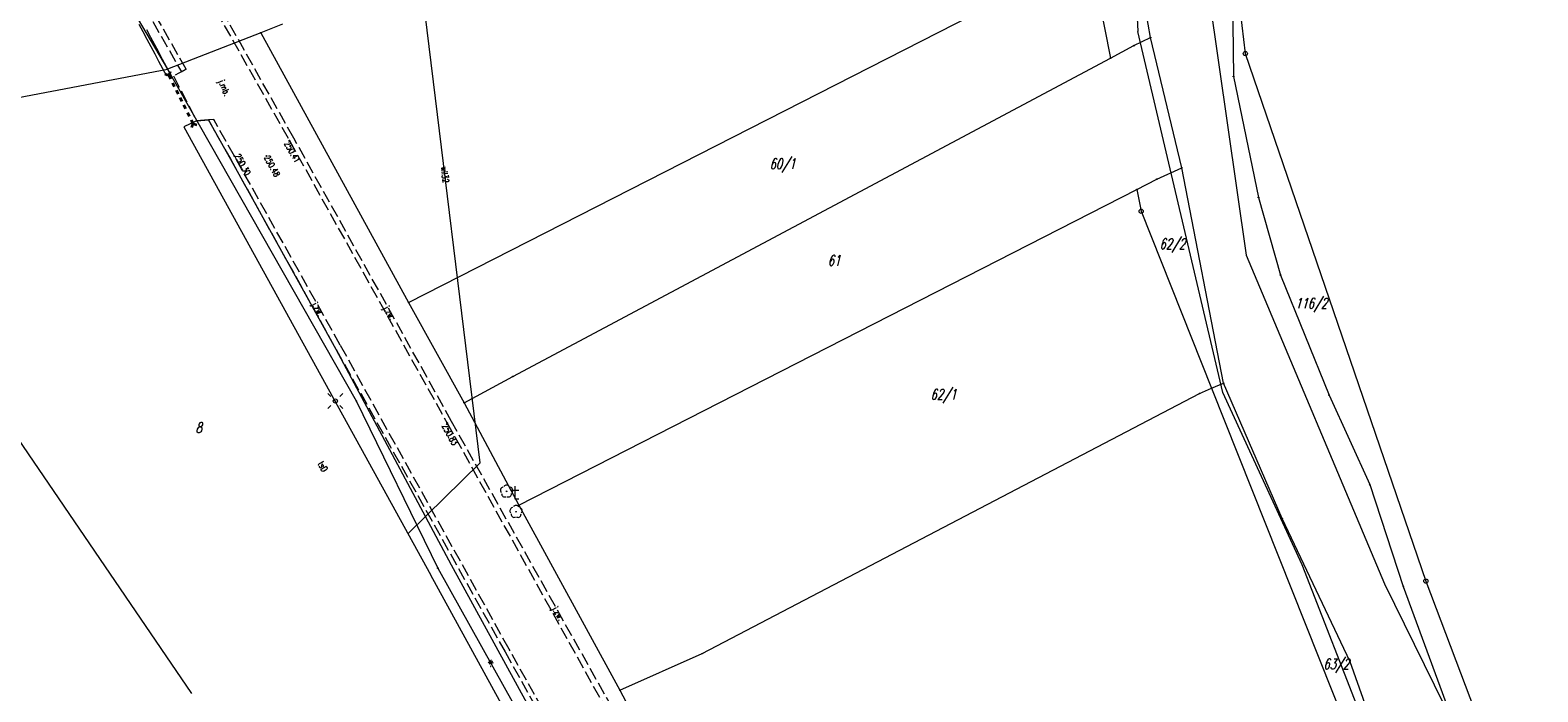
# Model space of a CAD drawing. Header units: metres. Extents: x 8389512 to 8390482, y 5507926 to 5510333.
# Tile 46 of 49: x 8389924 to 8390104, y 5510006 to 5510085. Entities that reach past the tile are written whole.
import ezdxf
from ezdxf.enums import TextEntityAlignment as Align

# ---------------------------------------------------------------- set-up
doc = ezdxf.new("R2010")
doc.units = ezdxf.units.M
doc.header["$MEASUREMENT"] = 0
for name, pattern in [('1', [0]), ('2_OTKJ', [2, 1.5, -0.5]), ('2_OTKR', [0]), ('2_OTWP', [0]), ('4_SUWP', [0])]:
    doc.linetypes.add(name, pattern=pattern)
doc.layers.get('0').update_dxf_attribs({"color": 252, "linetype": 'CONTINUOUS', "lineweight": 100})
for name, color, linetype, lineweight in [('Dzialki', 252, '1', 18), ('Numery_dzialek', 252, 'CONTINUOUS', 13), ('OTD_T_0', 252, 'CONTINUOUS', 18), ('OTK_E_T_0', 252, 'CONTINUOUS', 0), ('OTK_E_T_4', 252, 'CONTINUOUS', 0), ('OTK_L_0', 252, '2_OTKJ', 18), ('OTK_L_5', 252, 'CONTINUOUS', 18), ('OTK_L_8', 252, 'CONTINUOUS', 35), ('OTR_T_0', 252, 'CONTINUOUS', 18), ('OTW_L_0', 252, '2_OTWP', 18), ('OTZ_T_0', 252, 'CONTINUOUS', 18), ('Punkty', 252, 'CONTINUOUS', 9), ('SUE_T_3', 252, 'CONTINUOUS', 18), ('SUTP_E_T_0', 252, 'CONTINUOUS', 0), ('SUWP_E_T_0', 5, 'CONTINUOUS', 0), ('SUWP_L_0', 5, '4_SUWP', 18)]:
    doc.layers.add(name, color=color, linetype=linetype, lineweight=lineweight)
doc.styles.get("Standard").update_dxf_attribs({"font": 'Simplex.SHX', "width": 0.75})

# ---------------------------------------------------------------- blocks, each defined once
blk = doc.blocks.new('GRO')
at = {"linetype": 'Continuous'}
blk.add_circle((0, 0), 0.045, dxfattribs=at)
blk = doc.blocks.new('GRT')
at = {"linetype": 'Continuous'}
blk.add_circle((0, 0), 0.25, dxfattribs=at)
blk = doc.blocks.new('2_OTDF')
at = {"linetype": 'Continuous'}
for p, q in [((-0.5, 1), (0.5, 1)), ((0, 1.5), (0, 0)), ((0, 0), (0.5, 0))]:
    blk.add_line(p, q, dxfattribs=at)
blk = doc.blocks.new('2_OTRS')
at = {"linetype": 'Continuous'}
blk.add_circle((0, 0), 0.045, dxfattribs=at)
blk = doc.blocks.new('2_OTZL')
at = {"linetype": 'Continuous'}
blk.add_circle((0, 0), 0.045, dxfattribs=at)
for centre, start, end in [((-0.36, 0.12), 102.1445, 221.86), ((0, 0.38), 30.1401, 149.8599), ((0.36, 0.12), 318.14, 77.8555), ((-0.22, -0.3), 174.1482, 293.8542), ((0.22, -0.3), 246.1458, 5.8518)]:
    blk.add_arc(centre, 0.375, start, end, dxfattribs=at)
blk = doc.blocks.new('4_SUEO_W')
at = {"linetype": 'Continuous'}
for p, q in [((-0.53035, 0.53035), (-0.8839, 0.8839)), ((0.53035, 0.53035), (0.8839, 0.8839)), ((-0.53035, -0.53035), (-0.8839, -0.8839)), ((0.53035, -0.53035), (0.8839, -0.8839))]:
    blk.add_line(p, q, dxfattribs=at)
blk.add_circle((0, 0), 0.025, dxfattribs=at)
blk = doc.blocks.new('4_SUPP')
at = {"linetype": 'Continuous'}
blk.add_circle((0, 0), 0.25, dxfattribs=at)

msp = doc.modelspace()

# ---------------------------------------------------------------- linework, layer by layer
at = {"layer": 'Dzialki'}
for p, q in [((8389919.14, 5510115.85), (8389940.25, 5510080.09)), ((8390057.83, 5510083.87), (8390055.64, 5510096.25)), ((8390067.53, 5510095.59), (8390069.16, 5510081.95)), ((8390067.53, 5510095.59), (8390067.76, 5510079.2)), ((8389969.1, 5510052.18), (8390050.11, 5510093.51)), ((8390050.59, 5510093.75), (8390053.05, 5510081.41)), ((8389954.03, 5510085.45), (8389951.41, 5510084.43)), ((8389951.41, 5510084.43), (8389940.25, 5510080.09)), ((8389951.41, 5510084.43), (8389969.1, 5510052.18)), ((8390055.84, 5510082.9), (8390057.83, 5510083.87)), ((8390061.56, 5510068.3), (8390057.83, 5510083.87)), ((8390053.05, 5510081.41), (8390055.84, 5510082.9)), ((8390069.16, 5510081.95), (8390090.76, 5510018.85)), ((8389896.54, 5510071.78), (8389940.25, 5510080.09)), ((8389940.25, 5510080.09), (8389962.84, 5510040.4)), ((8389981.57, 5510043.32), (8390053.05, 5510081.41)), ((8390067.76, 5510079.2), (8390070.75, 5510064.74)), ((8390058.58, 5510066.92), (8390061.56, 5510068.3)), ((8390066.57, 5510042.52), (8390061.56, 5510068.3)), ((8389982.28, 5510027.94), (8390056.19, 5510065.7)), ((8390056.19, 5510065.7), (8390058.58, 5510066.92)), ((8390056.19, 5510065.7), (8390056.71, 5510063.09)), ((8390070.75, 5510064.74), (8390073.38, 5510055.46)), ((8390056.71, 5510063.09), (8390065.14, 5510041.91)), ((8390073.38, 5510055.46), (8390079.18, 5510041.09)), ((8389969.1, 5510052.18), (8389975.75, 5510040.19)), ((8389914.73, 5510047.06), (8389943.14, 5510005.41)), ((8389975.75, 5510040.19), (8389981.57, 5510043.32)), ((8390065.14, 5510041.91), (8390066.57, 5510042.52)), ((8390073.58, 5510026.32), (8390066.57, 5510042.52)), ((8389962.84, 5510040.4), (8389972.59, 5510020.4)), ((8389975.75, 5510040.19), (8389982.28, 5510027.94)), ((8390004.22, 5510010.18), (8390063.7, 5510041.29)), ((8390063.7, 5510041.29), (8390065.14, 5510041.91)), ((8390065.14, 5510041.91), (8390086.05, 5509989.35)), ((8390079.18, 5510041.09), (8390084.04, 5510030.39)), ((8390084.04, 5510030.39), (8390088.06, 5510018.21)), ((8389982.28, 5510027.94), (8389994.38, 5510005.8)), ((8390081.69, 5510009.2), (8390073.58, 5510026.32)), ((8389972.59, 5510020.4), (8389996.12, 5509978.25)), ((8390090.76, 5510018.85), (8390104.15, 5509983.43)), ((8390088.06, 5510018.21), (8390093.43, 5510003.59)), ((8389994.38, 5510005.8), (8390004.22, 5510010.18)), ((8390089.88, 5509986.43), (8390081.69, 5510009.2)), ((8389994.38, 5510005.8), (8390005.72, 5509984.34))]:
    msp.add_line(p, q, dxfattribs=at)
at = {"layer": 'OTK_L_0', "linetype": '2_OTKJ'}
for p, q in [((8389942.5, 5510080.08), (8389926.16, 5510108.8)), ((8389925.6, 5510108.35), (8389941.93, 5510079.78)), ((8389934.26, 5510107.95), (8389954.84, 5510071.56)), ((8389955.36, 5510071.85), (8389934.69, 5510108.59)), ((8389942.5, 5510080.08), (8389940.97, 5510079.27)), ((8389941.93, 5510079.78), (8389942.5, 5510080.08)), ((8389940.97, 5510079.27), (8389943.74, 5510073.92)), ((8389943.74, 5510073.92), (8389945.79, 5510074.06)), ((8389945.79, 5510074.06), (8389945.16, 5510074.02)), ((8389945.16, 5510074.02), (8389947.83, 5510069.26)), ((8389948.26, 5510069.69), (8389945.79, 5510074.06)), ((8389954.84, 5510071.56), (8389973.71, 5510037.76)), ((8389974.24, 5510037.95), (8389955.36, 5510071.85)), ((8389947.83, 5510069.26), (8389960.44, 5510046.55)), ((8389960.93, 5510047.08), (8389948.26, 5510069.69)), ((8389960.44, 5510046.55), (8389980.64, 5510010.38)), ((8389981.11, 5510010.73), (8389960.93, 5510047.08)), ((8389973.71, 5510037.76), (8390002.27, 5509986.33)), ((8390003.29, 5509986.16), (8389974.24, 5510037.95)), ((8389980.64, 5510010.38), (8389998.29, 5509978.76)), ((8389998.81, 5509979.09), (8389981.11, 5510010.73))]:
    msp.add_line(p, q, dxfattribs=at)
at = {"layer": 'OTK_L_5', "linetype": '2_OTKJ'}
for p, q in [((8389937.35, 5510084.53), (8389936.88, 5510085.41)), ((8389937.82, 5510083.65), (8389937.35, 5510084.53)), ((8389938.26, 5510083.88), (8389937.79, 5510084.77)), ((8389938.3, 5510082.76), (8389937.82, 5510083.65)), ((8389938.74, 5510083), (8389938.26, 5510083.88)), ((8389938.77, 5510081.88), (8389938.3, 5510082.76)), ((8389939.21, 5510082.12), (8389938.74, 5510083)), ((8389939.24, 5510081), (8389938.77, 5510081.88)), ((8389939.68, 5510081.23), (8389939.21, 5510082.12)), ((8389939.72, 5510080.11), (8389939.24, 5510081)), ((8389940.16, 5510080.35), (8389939.68, 5510081.23)), ((8389940.19, 5510079.23), (8389939.72, 5510080.11)), ((8389940.63, 5510079.47), (8389940.16, 5510080.35))]:
    msp.add_line(p, q, dxfattribs=at)
at = {"layer": 'OTK_L_5', "linetype": '2_OTKR'}
for p, q in [((8389943.74, 5510073.92), (8389942.2, 5510073.19)), ((8389942.2, 5510073.19), (8389971.75, 5510019.56)), ((8389945.16, 5510074.02), (8389943.74, 5510073.92)), ((8389947.83, 5510069.26), (8389945.16, 5510074.02)), ((8389960.44, 5510046.55), (8389947.83, 5510069.26)), ((8389974.23, 5510020.74), (8389960.44, 5510046.55)), ((8389995.68, 5509981.66), (8389974.23, 5510020.74)), ((8389993.19, 5509980.48), (8389971.75, 5510019.56))]:
    msp.add_line(p, q, dxfattribs=at)
at = {"layer": 'OTK_L_8', "linetype": '2_OTKJ'}
for p, q in [((8389940.57, 5510079.82), (8389940.41, 5510079.35)), ((8389939.94, 5510079.51), (8389940.41, 5510079.35)), ((8389940.41, 5510079.35), (8389940.63, 5510078.91)), ((8389940.86, 5510078.46), (8389941.08, 5510078.02)), ((8389941.3, 5510077.58), (8389941.52, 5510077.13)), ((8389941.75, 5510076.69), (8389941.97, 5510076.24)), ((8389942.19, 5510075.8), (8389942.42, 5510075.36)), ((8389942.64, 5510074.91), (8389942.86, 5510074.47)), ((8389943.09, 5510074.03), (8389943.31, 5510073.58)), ((8389943.31, 5510073.58), (8389943.15, 5510073.11)), ((8389943.31, 5510073.58), (8389943.78, 5510073.42))]:
    msp.add_line(p, q, dxfattribs=at)
at = {"layer": 'OTW_L_0', "linetype": '2_OTWP'}
for p, q in [((8390055.73, 5510096.61), (8390056.32, 5510084.58)), ((8390063.93, 5510095), (8390069.27, 5510057.85)), ((8390066.46, 5510041.43), (8390056.32, 5510084.58)), ((8390069.27, 5510057.85), (8390085.82, 5510018.53)), ((8390075.97, 5510020.81), (8390066.46, 5510041.43)), ((8390089.89, 5509985.04), (8390075.97, 5510020.81)), ((8390085.82, 5510018.53), (8390094.31, 5510001.24))]:
    msp.add_line(p, q, dxfattribs=at)
at = {"layer": 'SUWP_L_0', "linetype": '4_SUWP'}
for p, q in [((8389977.67, 5510033.01), (8389970.31, 5510093.01)), ((8389969.08, 5510024.6), (8389977.67, 5510033.01))]:
    msp.add_line(p, q, dxfattribs=at)

# ---------------------------------------------------------------- block references
at = {"layer": 'OTD_T_0'}
msp.add_blockref('2_OTDF', (8389981.79, 5510028.71), dxfattribs=at)
at = {"layer": 'OTR_T_0'}
for p in [(8389954.84, 5510071.56), (8389948.26, 5510069.69), (8389952.11, 5510069.7), (8389973.71, 5510037.76)]:
    msp.add_blockref('2_OTRS', p, dxfattribs=at)
at = {"layer": 'OTZ_T_0'}
for p in [(8389980.82, 5510029.59), (8389981.95, 5510027.15)]:
    msp.add_blockref('2_OTZL', p, dxfattribs=at)
at = {"layer": 'Punkty'}
for name, p in [('GRO', (8389951.41, 5510084.43)), ('GRO', (8390057.83, 5510083.87)), ('GRO', (8390055.84, 5510082.9)), ('GRT', (8390069.16, 5510081.95)), ('GRO', (8389940.25, 5510080.09)), ('GRO', (8390053.05, 5510081.41)), ('GRO', (8390067.76, 5510079.2)), ('GRO', (8390061.56, 5510068.3)), ('GRO', (8390056.19, 5510065.7)), ('GRO', (8390058.58, 5510066.92)), ('GRO', (8390070.75, 5510064.74)), ('GRT', (8390056.71, 5510063.09)), ('GRO', (8390073.38, 5510055.46)), ('GRO', (8389969.1, 5510052.18)), ('GRO', (8389981.57, 5510043.32)), ('GRO', (8390065.14, 5510041.91)), ('GRO', (8390066.57, 5510042.52)), ('GRO', (8389962.84, 5510040.4)), ('GRO', (8389975.75, 5510040.19)), ('GRO', (8390063.7, 5510041.29)), ('GRO', (8390079.18, 5510041.09)), ('GRO', (8390084.04, 5510030.39)), ('GRO', (8389982.28, 5510027.94)), ('GRO', (8390073.58, 5510026.32)), ('GRO', (8389972.59, 5510020.4)), ('GRT', (8390090.76, 5510018.85)), ('GRO', (8390088.06, 5510018.21)), ('GRO', (8390004.22, 5510010.18)), ('GRO', (8390081.69, 5510009.2)), ('GRO', (8389994.38, 5510005.8))]:
    msp.add_blockref(name, p, dxfattribs=at)
at = {"layer": 'SUE_T_3'}
for name in ['4_SUEO_W', '4_SUPP']:
    msp.add_blockref(name, (8389960.34, 5510040.39), dxfattribs=at)

# ---------------------------------------------------------------- texts
at = {"layer": 'Numery_dzialek', "oblique": 15, "width": 0.7}
for s, p in [('60/1', (8390012.27, 5510069.41)), ('62/2', (8390058.9, 5510059.82)), ('61', (8390019.23, 5510057.82)), ('116/2', (8390075.13, 5510052.7)), ('62/1', (8390031.52, 5510041.82)), ('8', (8389943.62, 5510037.84)), ('63/2', (8390078.5, 5510009.56))]:
    msp.add_text(s, height=1.25, dxfattribs=at).set_placement(p, align=Align.TOP_LEFT)
at = {"layer": 'OTK_E_T_0', "lineweight": 9, "width": 0.7}
for s, rotation, p in [('j.mb.', 293.2473, (8389946.97, 5510077.81)), ('j.zw.', 298.1625, (8389958.14, 5510051.33)), ('j.zw.', 300.7544, (8389966.72, 5510050.88)), ('j.zw.', 300.0049, (8389986.89, 5510014.93))]:
    msp.add_text(s, height=0.75, rotation=rotation, dxfattribs=at).set_placement(p, align=Align.MIDDLE)
at = {"layer": 'OTK_E_T_4', "lineweight": 9, "width": 0.7}
msp.add_text('w.', height=0.75, rotation=298.7577, dxfattribs=at).set_placement((8389979.07, 5510009.07), align=Align.MIDDLE)
at = {"layer": 'OTR_T_0', "lineweight": 9, "width": 0.7}
for s, rotation, p in [('250.41', 299.1739, (8389954.84, 5510071.56)), ('250.83', 299.1055, (8389973.71, 5510037.76))]:
    msp.add_text(s, height=0.75, rotation=rotation, dxfattribs=at).set_placement(p, align=Align.TOP_LEFT)
msp.add_text('250.30', height=0.75, rotation=299.265, dxfattribs=at).set_placement((8389948.26, 5510069.69))
msp.add_text('250.48', height=0.75, rotation=298.9781, dxfattribs=at).set_placement((8389952.11, 5510069.7), align=Align.MIDDLE_LEFT)
at = {"layer": 'SUTP_E_T_0', "lineweight": 9, "width": 0.7}
msp.add_text('tsD', height=0.75, rotation=298.7598, dxfattribs=at).set_placement((8389958.83, 5510032.54), align=Align.MIDDLE)
at = {"layer": 'SUWP_E_T_0', "lineweight": 9, "width": 0.7}
msp.add_text('wlI32', height=0.75, rotation=276.9932, dxfattribs=at).set_placement((8389973.45, 5510067.45), align=Align.MIDDLE)

doc.saveas('drawing.dxf')
